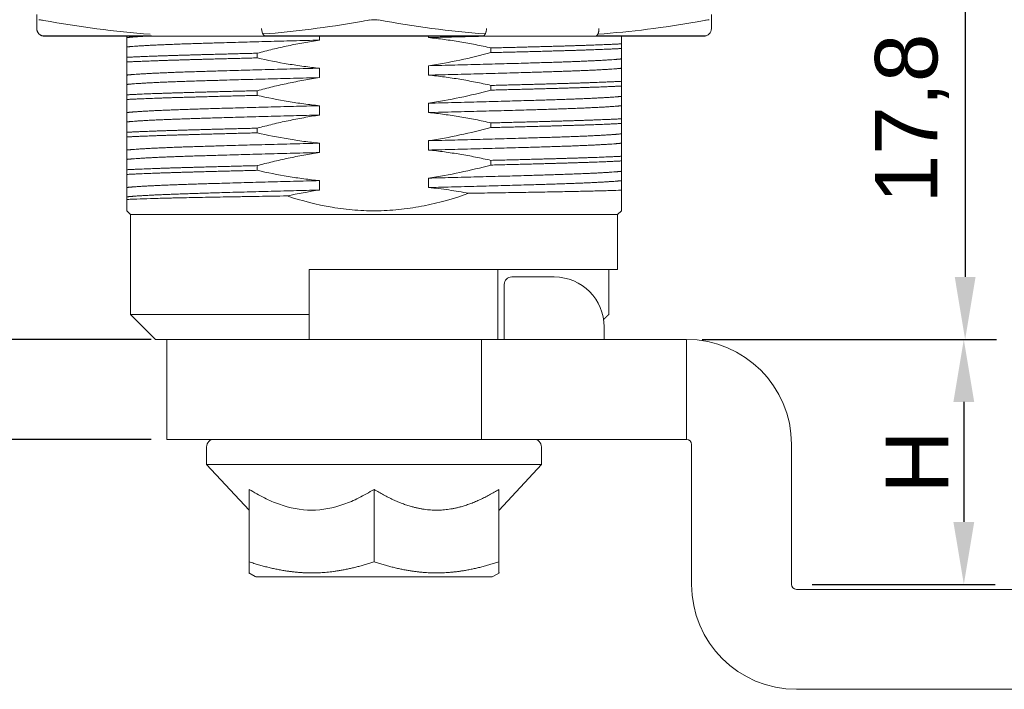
# Model space of a CAD drawing. Header units: millimetres. Extents: x 2401 to 2667, y 1633 to 1817.
# Tile 3 of 10: x 2443 to 2482, y 1735 to 1762. Entities that reach past the tile are written whole.
import ezdxf

# ---------------------------------------------------------------- set-up
doc = ezdxf.new("R2010")
doc.units = ezdxf.units.MM
doc.layers.add('1', color=7, linetype='Continuous', true_color=0xffffff)
doc.layers.add('尺寸线层', color=3, linetype='Continuous', lineweight=18)
doc.styles.get("Standard").update_dxf_attribs({"font": 'arial.ttf'})
doc.dimstyles.new('ISO-25', dxfattribs={"dimtxt": 2.5, "dimasz": 2.5, "dimexe": 1.25, "dimexo": 0.625, "dimtad": 1, "dimtxsty": 'Standard', "dimcen": 2.5, "dimadec": 0, "dimazin": 0, "dimtfac": 1, "dimtmove": 0, "dimatfit": 3, "dimfxl": 1, "dimarcsym": 0})

# ---------------------------------------------------------------- blocks, each defined once
blk = doc.blocks.new('*D7')
at = {"layer": 'Defpoints', "color": 0, "transparency": 16777216}
for p in [(2470.751, 1766.911), (2469.359, 1749.111), (2480.509, 1749.111)]:
    blk.add_point(p, dxfattribs=at)
at = {"layer": '尺寸线层', "color": 0, "lineweight": -2, "transparency": 16777216}
for p, q in [((2471.376, 1766.911), (2481.759, 1766.911)), ((2480.509, 1764.411), (2480.509, 1751.611)), ((2469.984, 1749.111), (2481.759, 1749.111))]:
    blk.add_line(p, q, dxfattribs=at)
at = {"layer": '尺寸线层', "color": 0, "transparency": 16777216}
for points in [[(2480.093, 1764.411), (2480.926, 1764.411), (2480.509, 1766.911)], [(2480.093, 1751.611), (2480.926, 1751.611), (2480.509, 1749.111)]]:
    blk.add_solid(points, dxfattribs=at)
at = {"layer": '尺寸线层', "color": 0, "transparency": 16777216, "insert": (2478.382, 1757.955), "char_height": 2.5, "attachment_point": 5, "rotation": 90}
blk.add_mtext('17,8', dxfattribs=at)
blk = doc.blocks.new('*D8')
at = {"layer": 'Defpoints', "color": 0, "transparency": 16777216}
for p in [(2469.359, 1749.111), (2473.759, 1739.307), (2480.456, 1739.307)]:
    blk.add_point(p, dxfattribs=at)
at = {"layer": '尺寸线层', "color": 0, "lineweight": -2, "transparency": 16777216}
for p, q in [((2469.984, 1749.111), (2481.706, 1749.111)), ((2480.456, 1746.611), (2480.456, 1741.807)), ((2474.384, 1739.307), (2481.706, 1739.307))]:
    blk.add_line(p, q, dxfattribs=at)
at = {"layer": '尺寸线层', "color": 0, "transparency": 16777216}
for points in [[(2480.039, 1746.611), (2480.872, 1746.611), (2480.456, 1749.111)], [(2480.039, 1741.807), (2480.872, 1741.807), (2480.456, 1739.307)]]:
    blk.add_solid(points, dxfattribs=at)
at = {"layer": '尺寸线层', "color": 0, "transparency": 16777216, "insert": (2478.581, 1744.209), "char_height": 2.5, "attachment_point": 5, "rotation": 90}
blk.add_mtext('H', dxfattribs=at)
blk = doc.blocks.new('*D9')
at = {"layer": 'Defpoints', "color": 0, "transparency": 16777216}
for p in [(2448.559, 1749.111), (2437.529, 1745.111), (2448.559, 1745.111)]:
    blk.add_point(p, dxfattribs=at)
at = {"layer": '尺寸线层', "color": 0, "lineweight": -2, "transparency": 16777216}
for p, q in [((2437.529, 1751.611), (2437.529, 1754.111)), ((2447.934, 1749.111), (2436.279, 1749.111)), ((2437.529, 1749.111), (2437.529, 1745.111)), ((2447.934, 1745.111), (2436.279, 1745.111)), ((2437.529, 1742.611), (2437.529, 1740.111))]:
    blk.add_line(p, q, dxfattribs=at)
at = {"layer": '尺寸线层', "color": 0, "transparency": 16777216}
for points in [[(2437.112, 1751.611), (2437.946, 1751.611), (2437.529, 1749.111)], [(2437.112, 1742.611), (2437.946, 1742.611), (2437.529, 1745.111)]]:
    blk.add_solid(points, dxfattribs=at)
at = {"layer": '尺寸线层', "color": 0, "transparency": 16777216, "insert": (2435.654, 1747.111), "char_height": 2.5, "attachment_point": 5, "rotation": 90}
blk.add_mtext('M', dxfattribs=at)

msp = doc.modelspace()

# ---------------------------------------------------------------- linework, layer by layer
at = {"layer": '1', "color": 7, "linetype": 'Continuous', "lineweight": 18}
for p, q in [((2446.951, 1761.193), (2446.951, 1760.818)), ((2448.005, 1761.253), (2452.498, 1761.253)), ((2454.667, 1761.092), (2454.667, 1761.253)), ((2459.036, 1761.253), (2459.036, 1761.193)), ((2461.205, 1761.253), (2465.698, 1761.253)), ((2465.698, 1761.253), (2470.051, 1761.253)), ((2461.53, 1760.779), (2461.53, 1760.592)), ((2466.751, 1760.756), (2466.751, 1760.943)), ((2446.951, 1760.404), (2446.951, 1760.217)), ((2452.173, 1760.381), (2452.173, 1760.568)), ((2459.036, 1760.068), (2459.036, 1759.693)), ((2466.751, 1759.967), (2466.751, 1760.342)), ((2446.951, 1759.693), (2446.951, 1759.318)), ((2454.667, 1759.592), (2454.667, 1759.967)), ((2461.53, 1759.279), (2461.53, 1759.092)), ((2466.751, 1759.256), (2466.751, 1759.443)), ((2446.951, 1758.904), (2446.951, 1758.717)), ((2452.173, 1758.881), (2452.173, 1759.068)), ((2466.751, 1758.467), (2466.751, 1758.842)), ((2454.667, 1758.092), (2454.667, 1758.467)), ((2459.036, 1758.568), (2459.036, 1758.193)), ((2446.951, 1758.193), (2446.951, 1757.818)), ((2461.53, 1757.779), (2461.53, 1757.592)), ((2466.751, 1757.756), (2466.751, 1757.943)), ((2446.951, 1757.404), (2446.951, 1757.217)), ((2452.173, 1757.381), (2452.173, 1757.568)), ((2466.751, 1756.967), (2466.751, 1757.342)), ((2454.667, 1756.592), (2454.667, 1756.967)), ((2459.036, 1757.068), (2459.036, 1756.693)), ((2446.951, 1756.693), (2446.951, 1756.318)), ((2466.751, 1756.256), (2466.751, 1756.443)), ((2452.173, 1755.881), (2452.173, 1756.068)), ((2461.53, 1756.279), (2461.53, 1756.092)), ((2446.951, 1755.904), (2446.951, 1755.717)), ((2466.751, 1755.467), (2466.751, 1755.842)), ((2454.667, 1755.092), (2454.667, 1755.467)), ((2459.036, 1755.568), (2459.036, 1755.193)), ((2446.951, 1755.193), (2446.951, 1754.818)), ((2446.951, 1754.261), (2447.101, 1754.111)), ((2447.101, 1754.111), (2447.101, 1750.111)), ((2456.851, 1754.111), (2447.101, 1754.111)), ((2466.601, 1754.111), (2456.851, 1754.111)), ((2466.601, 1754.111), (2466.752, 1754.261)), ((2466.601, 1751.911), (2466.601, 1754.111)), ((2466.601, 1751.911), (2454.251, 1751.911)), ((2454.251, 1751.911), (2454.251, 1750.111)), ((2461.801, 1749.111), (2461.801, 1751.911)), ((2466.248, 1750.111), (2466.248, 1751.911)), ((2462.364, 1751.611), (2464.064, 1751.611)), ((2462.064, 1751.111), (2462.064, 1751.311)), ((2462.064, 1749.111), (2462.064, 1751.111)), ((2447.101, 1750.111), (2448.101, 1749.111)), ((2447.101, 1750.111), (2454.251, 1750.111)), ((2466.064, 1749.611), (2466.064, 1749.111)), ((2448.101, 1749.111), (2454.251, 1749.111)), ((2448.559, 1749.111), (2448.559, 1745.111)), ((2454.251, 1749.111), (2459.072, 1749.111)), ((2460.564, 1749.111), (2459.072, 1749.111)), ((2460.564, 1749.111), (2461.748, 1749.111)), ((2469.359, 1749.111), (2461.748, 1749.111)), ((2469.359, 1749.111), (2469.359, 1745.111)), ((2448.559, 1745.111), (2459.072, 1745.111)), ((2460.564, 1745.111), (2459.072, 1745.111)), ((2461.748, 1745.111), (2460.564, 1745.111)), ((2469.359, 1745.111), (2461.748, 1745.111)), ((2450.151, 1744.811), (2450.151, 1744.111)), ((2463.551, 1744.111), (2463.551, 1744.811)), ((2469.559, 1744.911), (2469.559, 1739.307)), ((2473.559, 1744.911), (2473.559, 1739.307)), ((2450.151, 1744.111), (2451.851, 1742.277)), ((2463.551, 1744.111), (2450.151, 1744.111)), ((2461.852, 1742.277), (2463.551, 1744.111)), ((2451.851, 1743.111), (2451.851, 1740.211)), ((2456.851, 1743.111), (2456.851, 1740.211)), ((2461.851, 1743.111), (2461.851, 1740.211)), ((2451.836, 1739.774), (2452.094, 1739.625)), ((2452.144, 1739.611), (2454.595, 1739.611)), ((2454.595, 1739.611), (2461.559, 1739.611)), ((2461.609, 1739.625), (2461.867, 1739.774)), ((2473.759, 1739.107), (2486.661, 1739.107)), ((2473.759, 1735.107), (2486.661, 1735.107))]:
    msp.add_line(p, q, dxfattribs=at)
at = {"layer": '1', "color": 7, "linetype": 'Continuous', "lineweight": 13}
for p, q in [((2452.497, 1761.253), (2448.004, 1761.253)), ((2461.206, 1761.253), (2465.7, 1761.253)), ((2462.364, 1751.611), (2464.064, 1751.611)), ((2461.156, 1749.111), (2461.156, 1745.111))]:
    msp.add_line(p, q, dxfattribs=at)
at = {"layer": '1', "color": 7, "linetype": 'Continuous', "lineweight": 18}
for centre, radius, start, end in [((2470.051, 1761.553), 0.3, 270.0001, 360), ((2462.364, 1751.311), 0.3, 90, 180), ((2464.064, 1749.611), 2, 0, 90), ((2469.359, 1744.911), 4.2, 0, 90), ((2450.451, 1744.811), 0.3, 90, 180), ((2463.251, 1744.811), 0.3, 0, 90), ((2469.359, 1744.911), 0.2, 0, 90), ((2452.144, 1739.711), 0.1, 240, 270), ((2461.559, 1739.711), 0.1, 270, 300), ((2473.759, 1739.307), 4.2, 180, 270), ((2473.759, 1739.307), 0.2, 180, 270)]:
    msp.add_arc(centre, radius, start, end, dxfattribs=at)
at = {"layer": '1', "color": 7, "linetype": 'Continuous', "lineweight": 13}
msp.add_arc((2464.064, 1749.611), 2, 0, 90, dxfattribs=at)
at = {"layer": '1', "color": 7, "linetype": 'Continuous', "lineweight": 18}
for centre, major_axis, ratio, start_param, end_param in [((2448.005, 1761.553), (0, -0.3), 0.657615, 5.969032, 6.283185), ((2452.498, 1761.553), (0.022, -0.299), 0.499027, 4.676296, 5.939022)]:
    msp.add_ellipse(centre, major_axis=major_axis, ratio=ratio, start_param=start_param, end_param=end_param, dxfattribs=at)
for points, degree in [([(2443.351, 1761.553), (2443.351, 1761.698), (2443.351, 1762.116)], 2), ([(2470.351, 1762.116), (2470.351, 1761.698), (2470.351, 1761.553)], 2), ([(2446.951, 1761.259), (2446.951, 1761.236), (2446.951, 1761.214), (2446.951, 1761.193)], 3), ([(2465.751, 1761.268), (2465.734, 1761.258), (2465.716, 1761.253), (2465.698, 1761.253)], 3), ([(2470.142, 1761.268), (2470.071, 1761.268), (2469.897, 1761.268), (2469.547, 1761.268), (2469.111, 1761.268), (2468.592, 1761.268), (2467.993, 1761.268), (2467.319, 1761.268), (2466.573, 1761.268), (2466.032, 1761.268), (2465.751, 1761.268)], 3), ([(2470.051, 1761.253), (2470.082, 1761.253), (2470.113, 1761.258), (2470.142, 1761.268)], 3), ([(2454.667, 1755.092), (2454.232, 1755.027), (2453.799, 1754.948), (2453.368, 1754.856)], 3), ([(2446.951, 1754.818), (2446.951, 1754.79), (2446.951, 1754.755), (2446.951, 1754.714)], 3), ([(2454.251, 1750.111), (2454.251, 1749.582), (2454.251, 1749.111)], 2), ([(2466.036, 1749.907), (2466.141, 1750.008), (2466.248, 1750.111)], 2), ([(2451.851, 1739.765), (2451.851, 1739.765), (2451.851, 1740.211)], 2), ([(2451.851, 1740.211), (2453.246, 1739.746), (2454.454, 1739.765)], 2), ([(2454.454, 1739.765), (2455.567, 1739.783), (2456.851, 1740.211)], 2), ([(2461.851, 1740.211), (2461.851, 1739.765), (2461.851, 1739.765)], 2)]:
    msp.add_open_spline(points, degree=degree, dxfattribs=at)
at = {"layer": '1', "color": 7, "linetype": 'Continuous', "lineweight": 13}
for points, knots in [([(2443.44, 1761.906), (2443.45, 1761.906), (2443.461, 1761.905), (2443.516, 1761.9), (2443.569, 1761.892), (2443.628, 1761.881)], [0, 0, 0, 0, 0.218324, 0.218324, 1, 1, 1, 1]), ([(2452.406, 1761.338), (2453.697, 1761.432), (2454.983, 1761.601), (2456.402, 1761.85), (2456.541, 1761.875), (2456.679, 1761.9)], [0, 0, 0, 0, 0.902473, 0.902473, 1, 1, 1, 1]), ([(2456.681, 1761.897), (2456.764, 1761.907), (2456.854, 1761.909), (2456.968, 1761.903), (2456.996, 1761.9), (2457.022, 1761.897)], [0, 0, 0, 0, 0.755611, 0.755611, 1, 1, 1, 1]), ([(2470.075, 1761.881), (2469.977, 1761.863), (2469.879, 1761.846), (2468.464, 1761.598), (2467.14, 1761.424), (2465.808, 1761.331)], [0, 0, 0, 0, 0.069483, 0.069483, 1, 1, 1, 1]), ([(2470.075, 1761.881), (2470.101, 1761.886), (2470.125, 1761.89), (2470.193, 1761.901), (2470.232, 1761.905), (2470.263, 1761.906)], [0, 0, 0, 0, 0.344245, 0.344245, 1, 1, 1, 1])]:
    msp.add_open_spline(points, degree=3, knots=knots, dxfattribs=at)
for points in [[(2443.628, 1761.88), (2445.046, 1761.623), (2446.468, 1761.43), (2447.892, 1761.331)], [(2461.3, 1761.338), (2459.874, 1761.441), (2458.449, 1761.638), (2457.024, 1761.9)]]:
    msp.add_open_spline(points, degree=3, dxfattribs=at)
at = {"layer": '1', "color": 7, "linetype": 'Continuous', "lineweight": 18}
for points, degree, knots in [([(2443.351, 1761.553), (2443.352, 1761.544), (2443.352, 1761.526), (2443.356, 1761.499), (2443.362, 1761.473), (2443.371, 1761.447), (2443.381, 1761.423), (2443.394, 1761.4), (2443.408, 1761.378), (2443.423, 1761.359), (2443.439, 1761.341), (2443.456, 1761.325), (2443.474, 1761.312), (2443.491, 1761.3), (2443.509, 1761.289), (2443.527, 1761.281), (2443.544, 1761.273), (2443.555, 1761.27), (2443.56, 1761.268)], 3, [0, 0, 0, 0, 0.072041, 0.144191, 0.216085, 0.287363, 0.357676, 0.426702, 0.494144, 0.559743, 0.623281, 0.684577, 0.743492, 0.799925, 0.853812, 0.90512, 0.953843, 1, 1, 1, 1]), ([(2443.56, 1761.268), (2443.576, 1761.263), (2443.606, 1761.255), (2443.636, 1761.254), (2443.651, 1761.253)], 3, [0, 0, 0, 0, 0.506041, 1, 1, 1, 1]), ([(2447.944, 1761.268), (2447.669, 1761.268), (2447.401, 1761.268), (2446.885, 1761.268), (2446.637, 1761.268), (2446.162, 1761.268), (2445.936, 1761.268), (2445.508, 1761.268), (2445.307, 1761.268), (2444.932, 1761.268), (2444.758, 1761.268), (2444.438, 1761.268), (2444.293, 1761.268), (2444.032, 1761.268), (2443.916, 1761.268), (2443.766, 1761.268), (2443.72, 1761.268), (2443.656, 1761.268), (2443.635, 1761.268), (2443.596, 1761.268), (2443.578, 1761.268), (2443.56, 1761.268)], 3, [0, 0, 0, 0, 0.125, 0.125, 0.25, 0.25, 0.375, 0.375, 0.5, 0.5, 0.625, 0.625, 0.75, 0.75, 0.875, 0.875, 0.9375, 0.9375, 0.96875, 0.96875, 1, 1, 1, 1]), ([(2461.243, 1761.268), (2461.156, 1761.268), (2461.069, 1761.268), (2460.895, 1761.268), (2460.632, 1761.268), (2460.365, 1761.268), (2459.827, 1761.268), (2459.463, 1761.268), (2458.727, 1761.268), (2458.355, 1761.268), (2457.607, 1761.268), (2457.232, 1761.268), (2456.48, 1761.268), (2456.105, 1761.268), (2455.357, 1761.268), (2454.985, 1761.268), (2454.249, 1761.268), (2453.885, 1761.268), (2453.167, 1761.268), (2452.814, 1761.268), (2452.468, 1761.268)], 3, [0, 0, 0, 0, 0.03125, 0.03125, 0.0625, 0.125, 0.125, 0.25, 0.25, 0.375, 0.375, 0.5, 0.5, 0.625, 0.625, 0.75, 0.75, 0.875, 0.875, 1, 1, 1, 1]), ([(2459.036, 1761.193), (2459.246, 1761.172), (2459.455, 1761.147), (2459.873, 1761.091), (2460.081, 1761.059), (2460.497, 1760.99), (2460.705, 1760.952), (2461.119, 1760.87), (2461.325, 1760.826), (2461.53, 1760.779)], 3, [0, 0, 0, 0, 0.25, 0.25, 0.5, 0.5, 0.75, 0.75, 1, 1, 1, 1]), ([(2461.243, 1761.268), (2461.238, 1761.263), (2461.227, 1761.255), (2461.212, 1761.254), (2461.205, 1761.253)], 3, [0, 0, 0, 0, 0.504269, 1, 1, 1, 1]), ([(2461.243, 1761.268), (2461.247, 1761.271), (2461.256, 1761.277), (2461.269, 1761.291), (2461.283, 1761.309), (2461.297, 1761.331), (2461.311, 1761.359), (2461.324, 1761.391), (2461.335, 1761.427), (2461.345, 1761.467), (2461.352, 1761.51), (2461.354, 1761.539), (2461.355, 1761.553)], 3, [0, 0, 0, 0, 0.075103, 0.156801, 0.245077, 0.339728, 0.440325, 0.54618, 0.656347, 0.769638, 0.884679, 1, 1, 1, 1]), ([(2465.848, 1761.553), (2465.848, 1761.544), (2465.849, 1761.526), (2465.849, 1761.499), (2465.847, 1761.473), (2465.844, 1761.447), (2465.84, 1761.423), (2465.834, 1761.4), (2465.828, 1761.378), (2465.821, 1761.359), (2465.813, 1761.341), (2465.805, 1761.325), (2465.796, 1761.312), (2465.787, 1761.3), (2465.778, 1761.289), (2465.769, 1761.281), (2465.76, 1761.273), (2465.754, 1761.27), (2465.751, 1761.268)], 3, [0, 0, 0, 0, 0.072041, 0.144191, 0.216085, 0.287362, 0.357676, 0.426701, 0.494143, 0.559742, 0.62328, 0.684576, 0.743491, 0.799924, 0.853812, 0.90512, 0.953843, 1, 1, 1, 1]), ([(2466.751, 1760.943), (2466.751, 1760.998), (2466.751, 1761.05), (2466.751, 1761.15), (2466.751, 1761.197), (2466.751, 1761.246), (2466.751, 1761.251), (2466.751, 1761.256)], 3, [0, 0, 0, 0, 0.472046, 0.472046, 0.944092, 0.944092, 1, 1, 1, 1]), ([(2446.951, 1760.818), (2446.951, 1760.797), (2446.951, 1760.772), (2446.951, 1760.716), (2446.951, 1760.684), (2446.951, 1760.615), (2446.951, 1760.577), (2446.951, 1760.495), (2446.951, 1760.451), (2446.951, 1760.404)], 3, [0, 0, 0, 0, 0.25, 0.25, 0.5, 0.5, 0.75, 0.75, 1, 1, 1, 1]), ([(2452.173, 1760.568), (2452.378, 1760.623), (2452.584, 1760.675), (2452.997, 1760.775), (2453.205, 1760.822), (2453.62, 1760.909), (2453.829, 1760.95), (2454.247, 1761.026), (2454.457, 1761.061), (2454.667, 1761.092)], 3, [0, 0, 0, 0, 0.25, 0.25, 0.5, 0.5, 0.75, 0.75, 1, 1, 1, 1]), ([(2454.667, 1759.967), (2454.457, 1759.988), (2454.248, 1760.013), (2453.83, 1760.069), (2453.622, 1760.101), (2452.998, 1760.205), (2452.584, 1760.287), (2452.173, 1760.381)], 3, [0, 0, 0, 0, 0.25, 0.25, 0.5, 0.5, 1, 1, 1, 1]), ([(2461.53, 1760.592), (2461.12, 1760.482), (2460.706, 1760.383), (2459.874, 1760.207), (2459.456, 1760.131), (2459.036, 1760.068)], 3, [0, 0, 0, 0, 0.5, 0.5, 1, 1, 1, 1]), ([(2466.751, 1760.342), (2466.751, 1760.363), (2466.751, 1760.388), (2466.751, 1760.444), (2466.751, 1760.476), (2466.751, 1760.58), (2466.751, 1760.662), (2466.751, 1760.756)], 3, [0, 0, 0, 0, 0.25, 0.25, 0.5, 0.5, 1, 1, 1, 1]), ([(2446.951, 1760.217), (2446.951, 1760.107), (2446.951, 1760.008), (2446.951, 1759.832), (2446.951, 1759.756), (2446.951, 1759.693)], 3, [0, 0, 0, 0, 0.5, 0.5, 1, 1, 1, 1]), ([(2452.173, 1759.068), (2452.378, 1759.123), (2452.584, 1759.175), (2452.997, 1759.275), (2453.205, 1759.322), (2453.62, 1759.409), (2453.829, 1759.45), (2454.247, 1759.526), (2454.457, 1759.561), (2454.667, 1759.592)], 3, [0, 0, 0, 0, 0.25, 0.25, 0.5, 0.5, 0.75, 0.75, 1, 1, 1, 1]), ([(2459.036, 1759.693), (2459.246, 1759.672), (2459.455, 1759.647), (2459.873, 1759.591), (2460.081, 1759.559), (2460.497, 1759.49), (2460.705, 1759.452), (2461.119, 1759.37), (2461.325, 1759.326), (2461.53, 1759.279)], 3, [0, 0, 0, 0, 0.25, 0.25, 0.5, 0.5, 0.75, 0.75, 1, 1, 1, 1]), ([(2466.751, 1759.443), (2466.751, 1759.498), (2466.751, 1759.55), (2466.751, 1759.65), (2466.751, 1759.697), (2466.751, 1759.784), (2466.751, 1759.825), (2466.751, 1759.901), (2466.751, 1759.936), (2466.751, 1759.967)], 3, [0, 0, 0, 0, 0.25, 0.25, 0.5, 0.5, 0.75, 0.75, 1, 1, 1, 1]), ([(2446.951, 1759.318), (2446.951, 1759.297), (2446.951, 1759.272), (2446.951, 1759.216), (2446.951, 1759.184), (2446.951, 1759.115), (2446.951, 1759.077), (2446.951, 1758.995), (2446.951, 1758.951), (2446.951, 1758.904)], 3, [0, 0, 0, 0, 0.25, 0.25, 0.5, 0.5, 0.75, 0.75, 1, 1, 1, 1]), ([(2466.751, 1758.842), (2466.751, 1758.863), (2466.751, 1758.888), (2466.751, 1758.944), (2466.751, 1758.976), (2466.751, 1759.08), (2466.751, 1759.162), (2466.751, 1759.256)], 3, [0, 0, 0, 0, 0.25, 0.25, 0.5, 0.5, 1, 1, 1, 1]), ([(2454.667, 1758.467), (2454.457, 1758.488), (2454.248, 1758.513), (2453.83, 1758.569), (2453.622, 1758.601), (2452.998, 1758.705), (2452.584, 1758.787), (2452.173, 1758.881)], 3, [0, 0, 0, 0, 0.25, 0.25, 0.5, 0.5, 1, 1, 1, 1]), ([(2461.53, 1759.092), (2461.12, 1758.982), (2460.706, 1758.883), (2459.874, 1758.707), (2459.456, 1758.631), (2459.036, 1758.568)], 3, [0, 0, 0, 0, 0.5, 0.5, 1, 1, 1, 1]), ([(2446.951, 1758.717), (2446.951, 1758.607), (2446.951, 1758.508), (2446.951, 1758.332), (2446.951, 1758.256), (2446.951, 1758.193)], 3, [0, 0, 0, 0, 0.5, 0.5, 1, 1, 1, 1]), ([(2466.751, 1757.943), (2466.751, 1757.998), (2466.751, 1758.05), (2466.751, 1758.15), (2466.751, 1758.197), (2466.751, 1758.284), (2466.751, 1758.325), (2466.751, 1758.401), (2466.751, 1758.436), (2466.751, 1758.467)], 3, [0, 0, 0, 0, 0.25, 0.25, 0.5, 0.5, 0.75, 0.75, 1, 1, 1, 1]), ([(2452.173, 1757.568), (2452.378, 1757.623), (2452.584, 1757.675), (2452.997, 1757.775), (2453.205, 1757.822), (2453.62, 1757.909), (2453.829, 1757.95), (2454.247, 1758.026), (2454.457, 1758.061), (2454.667, 1758.092)], 3, [0, 0, 0, 0, 0.25, 0.25, 0.5, 0.5, 0.75, 0.75, 1, 1, 1, 1]), ([(2459.036, 1758.193), (2459.246, 1758.172), (2459.455, 1758.147), (2459.873, 1758.091), (2460.081, 1758.059), (2460.497, 1757.99), (2460.705, 1757.952), (2461.119, 1757.87), (2461.325, 1757.826), (2461.53, 1757.779)], 3, [0, 0, 0, 0, 0.25, 0.25, 0.5, 0.5, 0.75, 0.75, 1, 1, 1, 1]), ([(2446.951, 1757.818), (2446.951, 1757.797), (2446.951, 1757.772), (2446.951, 1757.716), (2446.951, 1757.684), (2446.951, 1757.615), (2446.951, 1757.577), (2446.951, 1757.495), (2446.951, 1757.451), (2446.951, 1757.404)], 3, [0, 0, 0, 0, 0.25, 0.25, 0.5, 0.5, 0.75, 0.75, 1, 1, 1, 1]), ([(2466.751, 1757.342), (2466.751, 1757.363), (2466.751, 1757.388), (2466.751, 1757.444), (2466.751, 1757.476), (2466.751, 1757.58), (2466.751, 1757.662), (2466.751, 1757.756)], 3, [0, 0, 0, 0, 0.25, 0.25, 0.5, 0.5, 1, 1, 1, 1]), ([(2454.667, 1756.967), (2454.457, 1756.988), (2454.248, 1757.013), (2453.83, 1757.069), (2453.622, 1757.101), (2452.998, 1757.205), (2452.584, 1757.287), (2452.173, 1757.381)], 3, [0, 0, 0, 0, 0.25, 0.25, 0.5, 0.5, 1, 1, 1, 1]), ([(2461.53, 1757.592), (2461.12, 1757.482), (2460.706, 1757.383), (2459.874, 1757.207), (2459.456, 1757.131), (2459.036, 1757.068)], 3, [0, 0, 0, 0, 0.5, 0.5, 1, 1, 1, 1]), ([(2446.951, 1757.217), (2446.951, 1757.107), (2446.951, 1757.008), (2446.951, 1756.832), (2446.951, 1756.756), (2446.951, 1756.693)], 3, [0, 0, 0, 0, 0.5, 0.5, 1, 1, 1, 1]), ([(2466.751, 1756.443), (2466.751, 1756.498), (2466.751, 1756.55), (2466.751, 1756.65), (2466.751, 1756.697), (2466.751, 1756.784), (2466.751, 1756.825), (2466.751, 1756.901), (2466.751, 1756.936), (2466.751, 1756.967)], 3, [0, 0, 0, 0, 0.25, 0.25, 0.5, 0.5, 0.75, 0.75, 1, 1, 1, 1]), ([(2452.173, 1756.068), (2452.378, 1756.123), (2452.584, 1756.175), (2452.997, 1756.275), (2453.205, 1756.322), (2453.62, 1756.409), (2453.829, 1756.45), (2454.247, 1756.526), (2454.457, 1756.561), (2454.667, 1756.592)], 3, [0, 0, 0, 0, 0.25, 0.25, 0.5, 0.5, 0.75, 0.75, 1, 1, 1, 1]), ([(2459.036, 1756.693), (2459.246, 1756.672), (2459.455, 1756.647), (2459.873, 1756.591), (2460.081, 1756.559), (2460.497, 1756.49), (2460.705, 1756.452), (2461.119, 1756.37), (2461.325, 1756.326), (2461.53, 1756.279)], 3, [0, 0, 0, 0, 0.25, 0.25, 0.5, 0.5, 0.75, 0.75, 1, 1, 1, 1]), ([(2446.951, 1756.318), (2446.951, 1756.297), (2446.951, 1756.272), (2446.951, 1756.216), (2446.951, 1756.184), (2446.951, 1756.115), (2446.951, 1756.077), (2446.951, 1755.995), (2446.951, 1755.951), (2446.951, 1755.904)], 3, [0, 0, 0, 0, 0.25, 0.25, 0.5, 0.5, 0.75, 0.75, 1, 1, 1, 1]), ([(2461.53, 1756.092), (2461.12, 1755.982), (2460.706, 1755.883), (2459.874, 1755.707), (2459.456, 1755.631), (2459.036, 1755.568)], 3, [0, 0, 0, 0, 0.5, 0.5, 1, 1, 1, 1]), ([(2466.751, 1755.842), (2466.751, 1755.863), (2466.751, 1755.888), (2466.751, 1755.944), (2466.751, 1755.976), (2466.751, 1756.08), (2466.751, 1756.162), (2466.751, 1756.256)], 3, [0, 0, 0, 0, 0.25, 0.25, 0.5, 0.5, 1, 1, 1, 1]), ([(2446.951, 1755.717), (2446.951, 1755.607), (2446.951, 1755.508), (2446.951, 1755.332), (2446.951, 1755.256), (2446.951, 1755.193)], 3, [0, 0, 0, 0, 0.5, 0.5, 1, 1, 1, 1]), ([(2454.667, 1755.467), (2454.457, 1755.488), (2454.248, 1755.513), (2453.83, 1755.569), (2453.622, 1755.601), (2452.998, 1755.705), (2452.584, 1755.787), (2452.173, 1755.881)], 3, [0, 0, 0, 0, 0.25, 0.25, 0.5, 0.5, 1, 1, 1, 1]), ([(2466.751, 1755.467), (2466.751, 1755.418), (2466.751, 1755.362), (2466.751, 1755.234), (2466.751, 1755.163), (2466.751, 1755.085)], 3, [0, 0, 0, 0, 0.5, 0.5, 1, 1, 1, 1]), ([(2453.368, 1754.856), (2453.96, 1754.66), (2454.56, 1754.505), (2455.472, 1754.352), (2455.779, 1754.314), (2456.242, 1754.279), (2456.475, 1754.266), (2456.709, 1754.262), (2456.865, 1754.261), (2456.943, 1754.261), (2457.333, 1754.268), (2457.641, 1754.288), (2458.254, 1754.355), (2458.558, 1754.403), (2459.462, 1754.583), (2460.056, 1754.753), (2460.643, 1754.962)], 3, [0, 0, 0, 0, 0.25, 0.25, 0.375, 0.375, 0.4375, 0.46875, 0.46875, 0.5, 0.5, 0.625, 0.625, 0.75, 0.75, 1, 1, 1, 1]), ([(2459.036, 1755.193), (2459.305, 1755.166), (2459.574, 1755.133), (2460.109, 1755.056), (2460.376, 1755.012), (2460.643, 1754.962)], 3, [0, 0, 0, 0, 0.5, 0.5, 1, 1, 1, 1]), ([(2460.643, 1754.962), (2460.983, 1754.968), (2461.315, 1754.973), (2461.961, 1754.983), (2462.276, 1754.989), (2462.734, 1754.996), (2462.96, 1755), (2463.181, 1755.004), (2463.291, 1755.006), (2463.328, 1755.007), (2463.4, 1755.008), (2463.436, 1755.009), (2463.758, 1755.014), (2464.031, 1755.019), (2464.421, 1755.026), (2464.547, 1755.029), (2464.794, 1755.034), (2464.914, 1755.036), (2465.265, 1755.044), (2465.486, 1755.049), (2465.746, 1755.055), (2465.797, 1755.056), (2465.897, 1755.059), (2465.946, 1755.06), (2466.09, 1755.064), (2466.182, 1755.067), (2466.447, 1755.075), (2466.607, 1755.08), (2466.751, 1755.085)], 3, [0, 0, 0, 0, 0.125, 0.125, 0.25, 0.25, 0.3125, 0.34375, 0.34375, 0.359375, 0.359375, 0.375, 0.375, 0.5, 0.5, 0.5625, 0.5625, 0.625, 0.625, 0.75, 0.75, 0.78125, 0.78125, 0.8125, 0.8125, 0.875, 0.875, 1, 1, 1, 1]), ([(2466.751, 1755.085), (2466.751, 1754.82), (2466.751, 1754.608), (2466.751, 1754.394), (2466.751, 1754.34), (2466.751, 1754.276), (2466.751, 1754.261), (2466.751, 1754.261)], 3, [0, 0, 0, 0, 0.51874, 0.51874, 0.778109, 0.778109, 1, 1, 1, 1]), ([(2446.951, 1754.714), (2447.008, 1754.717), (2447.071, 1754.72), (2447.157, 1754.724), (2447.174, 1754.725), (2447.21, 1754.726), (2447.264, 1754.728), (2447.322, 1754.731), (2447.52, 1754.738), (2447.878, 1754.75), (2448.318, 1754.762), (2448.619, 1754.77), (2448.712, 1754.772), (2448.807, 1754.774), (2448.871, 1754.775), (2448.903, 1754.776), (2449.067, 1754.78), (2449.336, 1754.786), (2449.622, 1754.791), (2449.915, 1754.797), (2450.065, 1754.8), (2450.527, 1754.808), (2450.85, 1754.814), (2451.274, 1754.821), (2451.36, 1754.823), (2451.533, 1754.826), (2451.621, 1754.827), (2451.886, 1754.832), (2452.065, 1754.835), (2452.61, 1754.844), (2452.984, 1754.85), (2453.368, 1754.856)], 3, [0, 0, 0, 0, 0.0625, 0.0625, 0.078125, 0.078125, 0.09375, 0.125, 0.125, 0.25, 0.375, 0.375, 0.40625, 0.421875, 0.421875, 0.4375, 0.4375, 0.5, 0.5625, 0.5625, 0.625, 0.625, 0.75, 0.75, 0.78125, 0.78125, 0.8125, 0.8125, 0.875, 0.875, 1, 1, 1, 1]), ([(2446.951, 1754.261), (2446.951, 1754.261), (2446.951, 1754.262), (2446.951, 1754.27), (2446.951, 1754.315), (2446.951, 1754.468), (2446.951, 1754.577), (2446.951, 1754.714)], 3, [0, 0, 0, 0, 0.051924, 0.051924, 0.525962, 0.525962, 1, 1, 1, 1]), ([(2451.851, 1742.276), (2451.851, 1742.277), (2451.849, 1742.409), (2451.851, 1742.76), (2451.851, 1742.992), (2451.851, 1743.111)], 3, [0, 0, 0, 0, 0.49674, 0.740475, 1, 1, 1, 1]), ([(2451.851, 1743.111), (2452.053, 1742.992), (2452.445, 1742.761), (2453.263, 1742.409), (2454.35, 1742.188), (2455.433, 1742.408), (2456.257, 1742.76), (2456.649, 1742.992), (2456.851, 1743.111)], 3, [0, 0, 0, 0, 0.129543, 0.251012, 0.499194, 0.74837, 0.870237, 1, 1, 1, 1]), ([(2461.851, 1743.111), (2460.514, 1742.278), (2459.356, 1742.276), (2458.194, 1742.275), (2456.851, 1743.111)], 2, [0, 0, 0, 0.5, 0.5, 1, 1, 1]), ([(2456.851, 1740.211), (2458.188, 1739.766), (2459.347, 1739.765), (2460.509, 1739.764), (2461.851, 1740.211)], 2, [0, 0, 0, 0.5, 0.5, 1, 1, 1])]:
    msp.add_open_spline(points, degree=degree, knots=knots, dxfattribs=at)
for points, weights, degree in [([(2443.651, 1761.253), (2444.232, 1761.253), (2445.737, 1761.253), (2448.005, 1761.253)], [1, 0.96412547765, 0.96412547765, 1], 3), ([(2447.68, 1761.248), (2447.196, 1761.22), (2446.951, 1761.193)], [0.962480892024, 0.959932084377, 0.96938865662], 2), ([(2452.498, 1761.253), (2455.346, 1761.253), (2458.357, 1761.253), (2461.205, 1761.253)], [1, 0.964125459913, 0.964125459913, 1], 3), ([(2461.029, 1761.244), (2460.067, 1761.219), (2459.036, 1761.193)], [0.962186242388, 0.96058478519, 0.96938865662], 2)]:
    msp.add_rational_spline(points, weights, degree=degree, dxfattribs=at)
for points, weights in [([(2454.667, 1761.092), (2451.776, 1761.021), (2449.683, 1760.955), (2447.589, 1760.889), (2446.951, 1760.818)], [0.96938865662, 0.945102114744, 1, 0.945102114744, 0.96938865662]), ([(2466.751, 1760.943), (2465.939, 1760.901), (2464.594, 1760.861), (2463.25, 1760.822), (2461.53, 1760.779)], [0.962512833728, 0.966609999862, 1, 0.966609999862, 0.962512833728]), ([(2452.173, 1760.568), (2450.453, 1760.526), (2449.109, 1760.486), (2447.764, 1760.447), (2446.951, 1760.404)], [0.962512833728, 0.966609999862, 1, 0.966609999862, 0.962512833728]), ([(2452.173, 1760.381), (2450.453, 1760.338), (2449.109, 1760.299), (2447.764, 1760.259), (2446.951, 1760.217)], [0.962512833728, 0.966609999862, 1, 0.966609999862, 0.962512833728]), ([(2466.751, 1760.756), (2465.939, 1760.713), (2464.594, 1760.674), (2463.25, 1760.634), (2461.53, 1760.592)], [0.962512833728, 0.966609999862, 1, 0.966609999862, 0.962512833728]), ([(2466.751, 1760.342), (2466.114, 1760.271), (2464.02, 1760.205), (2461.927, 1760.139), (2459.036, 1760.068)], [0.96938865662, 0.945102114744, 1, 0.945102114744, 0.96938865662]), ([(2454.667, 1759.967), (2451.776, 1759.896), (2449.683, 1759.83), (2447.589, 1759.764), (2446.951, 1759.693)], [0.96938865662, 0.945102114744, 1, 0.945102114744, 0.96938865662]), ([(2454.667, 1759.592), (2451.776, 1759.521), (2449.683, 1759.455), (2447.589, 1759.389), (2446.951, 1759.318)], [0.96938865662, 0.945102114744, 1, 0.945102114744, 0.96938865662]), ([(2466.751, 1759.967), (2466.114, 1759.896), (2464.02, 1759.83), (2461.927, 1759.764), (2459.036, 1759.693)], [0.96938865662, 0.945102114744, 1, 0.945102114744, 0.96938865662]), ([(2466.751, 1759.443), (2465.939, 1759.401), (2464.594, 1759.361), (2463.25, 1759.322), (2461.53, 1759.279)], [0.962512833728, 0.966609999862, 1, 0.966609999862, 0.962512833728]), ([(2466.751, 1759.256), (2465.939, 1759.213), (2464.594, 1759.174), (2463.25, 1759.134), (2461.53, 1759.092)], [0.962512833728, 0.966609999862, 1, 0.966609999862, 0.962512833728]), ([(2452.173, 1759.068), (2450.453, 1759.026), (2449.109, 1758.986), (2447.764, 1758.947), (2446.951, 1758.904)], [0.962512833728, 0.966609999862, 1, 0.966609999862, 0.962512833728]), ([(2452.173, 1758.881), (2450.453, 1758.838), (2449.109, 1758.799), (2447.764, 1758.759), (2446.951, 1758.717)], [0.962512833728, 0.966609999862, 1, 0.966609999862, 0.962512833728]), ([(2466.751, 1758.842), (2466.114, 1758.771), (2464.02, 1758.705), (2461.927, 1758.639), (2459.036, 1758.568)], [0.96938865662, 0.945102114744, 1, 0.945102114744, 0.96938865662]), ([(2454.667, 1758.467), (2451.776, 1758.396), (2449.683, 1758.33), (2447.589, 1758.264), (2446.951, 1758.193)], [0.96938865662, 0.945102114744, 1, 0.945102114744, 0.96938865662]), ([(2466.751, 1758.467), (2466.114, 1758.396), (2464.02, 1758.33), (2461.927, 1758.264), (2459.036, 1758.193)], [0.96938865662, 0.945102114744, 1, 0.945102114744, 0.96938865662]), ([(2454.667, 1758.092), (2451.776, 1758.021), (2449.683, 1757.955), (2447.589, 1757.889), (2446.951, 1757.818)], [0.96938865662, 0.945102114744, 1, 0.945102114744, 0.96938865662]), ([(2466.751, 1757.943), (2465.939, 1757.901), (2464.594, 1757.861), (2463.25, 1757.822), (2461.53, 1757.779)], [0.962512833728, 0.966609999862, 1, 0.966609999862, 0.962512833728]), ([(2466.751, 1757.756), (2465.939, 1757.713), (2464.594, 1757.674), (2463.25, 1757.634), (2461.53, 1757.592)], [0.962512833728, 0.966609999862, 1, 0.966609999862, 0.962512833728]), ([(2452.173, 1757.568), (2450.453, 1757.526), (2449.109, 1757.486), (2447.764, 1757.447), (2446.951, 1757.404)], [0.962512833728, 0.966609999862, 1, 0.966609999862, 0.962512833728]), ([(2452.173, 1757.381), (2450.453, 1757.338), (2449.109, 1757.299), (2447.764, 1757.259), (2446.951, 1757.217)], [0.962512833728, 0.966609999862, 1, 0.966609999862, 0.962512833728]), ([(2466.751, 1757.342), (2466.114, 1757.271), (2464.02, 1757.205), (2461.927, 1757.139), (2459.036, 1757.068)], [0.96938865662, 0.945102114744, 1, 0.945102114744, 0.96938865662]), ([(2454.667, 1756.967), (2451.776, 1756.896), (2449.683, 1756.83), (2447.589, 1756.764), (2446.951, 1756.693)], [0.96938865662, 0.945102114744, 1, 0.945102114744, 0.96938865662]), ([(2466.751, 1756.967), (2466.114, 1756.896), (2464.02, 1756.83), (2461.927, 1756.764), (2459.036, 1756.693)], [0.96938865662, 0.945102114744, 1, 0.945102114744, 0.96938865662]), ([(2454.667, 1756.592), (2451.776, 1756.521), (2449.683, 1756.455), (2447.589, 1756.389), (2446.951, 1756.318)], [0.96938865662, 0.945102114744, 1, 0.945102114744, 0.96938865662]), ([(2466.751, 1756.443), (2465.939, 1756.401), (2464.594, 1756.361), (2463.25, 1756.322), (2461.53, 1756.279)], [0.962512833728, 0.966609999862, 1, 0.966609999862, 0.962512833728]), ([(2452.173, 1756.068), (2450.453, 1756.026), (2449.109, 1755.986), (2447.764, 1755.947), (2446.951, 1755.904)], [0.962512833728, 0.966609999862, 1, 0.966609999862, 0.962512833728]), ([(2466.751, 1756.256), (2465.939, 1756.213), (2464.594, 1756.174), (2463.25, 1756.134), (2461.53, 1756.092)], [0.962512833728, 0.966609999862, 1, 0.966609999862, 0.962512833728]), ([(2452.173, 1755.881), (2450.453, 1755.838), (2449.109, 1755.799), (2447.764, 1755.759), (2446.951, 1755.717)], [0.962512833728, 0.966609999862, 1, 0.966609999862, 0.962512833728]), ([(2466.751, 1755.842), (2466.114, 1755.771), (2464.02, 1755.705), (2461.927, 1755.639), (2459.036, 1755.568)], [0.96938865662, 0.945102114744, 1, 0.945102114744, 0.96938865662]), ([(2454.667, 1755.467), (2451.776, 1755.396), (2449.683, 1755.33), (2447.589, 1755.264), (2446.951, 1755.193)], [0.96938865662, 0.945102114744, 1, 0.945102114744, 0.96938865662]), ([(2459.036, 1755.193), (2461.927, 1755.264), (2464.02, 1755.33), (2466.114, 1755.396), (2466.751, 1755.467)], [0.96938865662, 0.945102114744, 1, 0.945102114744, 0.96938865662]), ([(2446.951, 1754.818), (2447.589, 1754.889), (2449.683, 1754.955), (2451.776, 1755.021), (2454.667, 1755.092)], [0.96938865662, 0.945102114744, 1, 0.945102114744, 0.96938865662])]:
    msp.add_rational_spline(points, weights, degree=2, knots=[0, 0, 0, 0.5, 0.5, 1, 1, 1], dxfattribs=at)

# ---------------------------------------------------------------- dimensions: what is measured, and where the dimension line sits
at = {"layer": '尺寸线层'}
dim = msp.add_linear_dim(base=(2480.509, 1749.111), p1=(2470.751, 1766.911), p2=(2469.359, 1749.111), angle=90, dimstyle='ISO-25', dxfattribs=at)
dim.commit()
dim.dimension.update_dxf_attribs({"geometry": '*D7', "text_midpoint": (2480.509, 1757.955), "dimtype": 160})
for base, p1, p2, text, picture, middle in [((2437.529, 1745.111), (2448.559, 1749.111), (2448.559, 1745.111), 'M', '*D9', (2435.654, 1747.111)), ((2480.456, 1739.307), (2469.359, 1749.111), (2473.759, 1739.307), 'H', '*D8', (2478.581, 1744.209))]:
    dim = msp.add_linear_dim(base=base, p1=p1, p2=p2, angle=90, text=text, dimstyle='ISO-25', dxfattribs=at)
    dim.commit()
    dim.dimension.update_dxf_attribs({"geometry": picture, "text_midpoint": middle})

doc.saveas('drawing.dxf')
